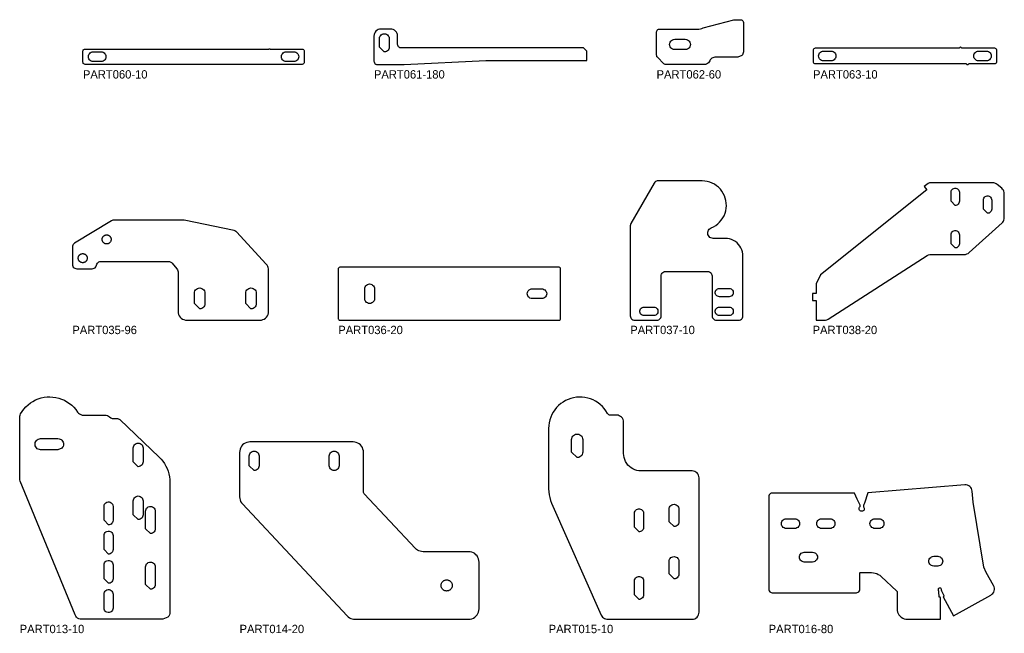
# Model space of a CAD drawing. Header units: millimetres. Extents: x 0 to 7985, y -20 to 1906.
# Tile 7 of 14: x 2003 to 3418, y 928 to 1809. Entities that reach past the tile are written whole.
import ezdxf

# ---------------------------------------------------------------- set-up
doc = ezdxf.new("R2010")
doc.units = ezdxf.units.MM
for name, color, linetype in [('LABEL', 7, 'Continuous'), ('PART013-10', 7, 'Continuous'), ('PART014-20', 7, 'Continuous'), ('PART015-10', 7, 'Continuous'), ('PART016-80', 7, 'Continuous'), ('PART035-96', 7, 'Continuous'), ('PART036-20', 7, 'Continuous'), ('PART037-10', 7, 'Continuous'), ('PART038-20', 7, 'Continuous'), ('PART060-10', 7, 'Continuous'), ('PART061-180', 7, 'Continuous'), ('PART062-60', 7, 'Continuous'), ('PART063-10', 7, 'Continuous')]:
    doc.layers.add(name, color=color, linetype=linetype)

msp = doc.modelspace()

# ---------------------------------------------------------------- linework, layer by layer
at = {"layer": 'PART013-10'}
for points in [[(2216.2348, 950.6936), (2209.1637, 947.7646), (2145.389, 947.7646), (2140.832, 947.7646), (2100.484, 947.7646), (2095.9269, 947.7646), (2092.1081, 947.7646), (2090.1517, 947.9579), (2088.2708, 948.5302), (2086.5383, 949.4594), (2085.0211, 950.7096), (2083.7777, 952.2325), (2082.8564, 953.9692), (2004.1018, 1145.9407), (2003.5424, 1147.8019), (2003.3535, 1149.7361), (2003.3535, 1237.64), (2003.4963, 1239.3236), (2003.9204, 1240.9591), (2004.6138, 1242.4998), (2006.8559, 1246.1386), (2009.4141, 1249.5625), (2012.2681, 1252.7441), (2015.3949, 1255.658), (2018.7695, 1258.2808), (2022.3651, 1260.5916), (2026.1527, 1262.5719), (2030.1021, 1264.2059), (2034.1817, 1265.4804), (2038.3589, 1266.3854), (2042.6002, 1266.9134), (2046.8717, 1267.0604), (2051.1393, 1266.8251), (2055.3688, 1266.2095), (2059.5264, 1265.2184), (2063.5788, 1263.8597), (2067.4935, 1262.1445), (2071.2394, 1260.0863), (2074.7864, 1257.7016), (2078.1061, 1255.0095), (2081.1719, 1252.0316), (2083.9595, 1248.7917), (2086.4464, 1245.3156), (2087.6884, 1243.7662), (2089.2121, 1242.4928), (2090.9574, 1241.5455), (2092.8554, 1240.9618), (2094.8314, 1240.7646), (2095.9269, 1240.7646), (2100.484, 1240.7646), (2125.8885, 1240.7646), (2127.625, 1240.6127), (2129.3087, 1240.1616), (2130.8885, 1239.4249), (2132.3164, 1238.4251), (2134.0929, 1236.9344), (2135.0628, 1236.2965), (2136.1538, 1235.8994), (2137.3068, 1235.7646), (2140.832, 1235.7646), (2143.9093, 1235.7646), (2144.6576, 1235.7083), (2145.389, 1235.5406), (2146.4438, 1235.0747), (2147.3637, 1234.3794), (2203.7081, 1180.5345), (2206.5133, 1177.6282), (2209.0747, 1174.5048), (2211.3756, 1171.1849), (2213.401, 1167.6902), (2215.1377, 1164.0433), (2216.5744, 1160.2681), (2217.7016, 1156.3893), (2218.5121, 1152.4322), (2219.0005, 1148.4225), (2219.1637, 1144.3865), (2219.1637, 957.7646), (2218.9715, 955.8137), (2218.4025, 953.9378), (2217.4784, 952.2089)], [(2064.0104, 1193.4154), (2058.3535, 1191.0722), (2033.3535, 1191.0722), (2031.6902, 1191.2471), (2030.0996, 1191.7639), (2028.6512, 1192.6001), (2027.4084, 1193.7192), (2026.4253, 1195.0722), (2025.7451, 1196.6001), (2025.3973, 1198.236), (2025.3973, 1199.9085), (2025.7451, 1201.5444), (2026.4253, 1203.0722), (2027.4084, 1204.4253), (2028.6512, 1205.5444), (2030.0996, 1206.3806), (2031.6902, 1206.8974), (2033.3535, 1207.0722), (2058.3535, 1207.0722), (2059.9142, 1206.9185), (2061.415, 1206.4633), (2062.7981, 1205.724), (2064.0104, 1204.7291), (2065.0053, 1203.5168), (2065.7446, 1202.1337), (2066.1998, 1200.633), (2066.3535, 1199.0722), (2066.1998, 1197.5115), (2065.7446, 1196.0108), (2065.0053, 1194.6277)], [(2173.565, 1166.7646), (2166.565, 1173.7646), (2166.565, 1193.7646), (2166.7405, 1195.3223), (2167.2582, 1196.8018), (2168.0921, 1198.1291), (2169.2005, 1199.2375), (2170.5278, 1200.0714), (2172.0073, 1200.5891), (2173.565, 1200.7646), (2175.1226, 1200.5891), (2176.6022, 1200.0714), (2177.9294, 1199.2375), (2179.0378, 1198.1291), (2179.8718, 1196.8018), (2180.3895, 1195.3223), (2180.565, 1193.7646), (2180.565, 1173.7646), (2180.3895, 1172.207), (2179.8718, 1170.7274), (2179.0378, 1169.4002), (2177.9294, 1168.2918), (2176.6022, 1167.4579), (2175.1226, 1166.9401)], [(2173.565, 1090.7646), (2166.565, 1097.7646), (2166.565, 1117.7646), (2166.7405, 1119.3223), (2167.2582, 1120.8018), (2168.0921, 1122.1291), (2169.2005, 1123.2375), (2170.5278, 1124.0714), (2172.0073, 1124.5891), (2173.565, 1124.7646), (2175.1226, 1124.5891), (2176.6022, 1124.0714), (2177.9294, 1123.2375), (2179.0378, 1122.1291), (2179.8718, 1120.8018), (2180.3895, 1119.3223), (2180.565, 1117.7646), (2180.565, 1097.7646), (2180.3895, 1096.207), (2179.8718, 1094.7274), (2179.0378, 1093.4002), (2177.9294, 1092.2918), (2176.6022, 1091.4579), (2175.1226, 1090.9401)], [(2130.9617, 1083.312), (2124.5091, 1089.7646), (2124.5091, 1109.7646), (2124.698, 1111.3202), (2125.2537, 1112.7853), (2126.1438, 1114.0749), (2127.3167, 1115.114), (2128.7042, 1115.8422), (2130.2256, 1116.2172), (2131.7926, 1116.2172), (2133.3141, 1115.8422), (2134.7015, 1115.114), (2135.8744, 1114.0749), (2136.7646, 1112.7853), (2137.3202, 1111.3202), (2137.5091, 1109.7646), (2137.5091, 1089.7646), (2137.3202, 1088.2091), (2136.7646, 1086.7439), (2135.8744, 1085.4543), (2134.7015, 1084.4152), (2133.3141, 1083.687), (2131.7926, 1083.312)], [(2191.1637, 1070.7646), (2184.1637, 1077.7646), (2184.1637, 1102.7646), (2184.3392, 1104.3223), (2184.8569, 1105.8018), (2185.6909, 1107.1291), (2186.7993, 1108.2375), (2188.1265, 1109.0714), (2189.606, 1109.5891), (2191.1637, 1109.7646), (2192.7213, 1109.5891), (2194.2009, 1109.0714), (2195.5281, 1108.2375), (2196.6365, 1107.1291), (2197.4705, 1105.8018), (2197.9882, 1104.3223), (2198.1637, 1102.7646), (2198.1637, 1077.7646), (2197.9882, 1076.207), (2197.4705, 1074.7274), (2196.6365, 1073.4002), (2195.5281, 1072.2918), (2194.2009, 1071.4579), (2192.7213, 1070.9401)], [(2130.9617, 1041.312), (2124.5091, 1047.7646), (2124.5091, 1067.7646), (2124.698, 1069.3202), (2125.2537, 1070.7853), (2126.1438, 1072.0749), (2127.3167, 1073.114), (2128.7042, 1073.8422), (2130.2256, 1074.2172), (2131.7926, 1074.2172), (2133.3141, 1073.8422), (2134.7015, 1073.114), (2135.8744, 1072.0749), (2136.7646, 1070.7853), (2137.3202, 1069.3202), (2137.5091, 1067.7646), (2137.5091, 1047.7646), (2137.3202, 1046.2091), (2136.7646, 1044.7439), (2135.8744, 1043.4543), (2134.7015, 1042.4152), (2133.3141, 1041.687), (2131.7926, 1041.312)], [(2130.9617, 999.312), (2124.5091, 1005.7646), (2124.5091, 1025.7646), (2124.698, 1027.3202), (2125.2537, 1028.7853), (2126.1438, 1030.0749), (2127.3167, 1031.114), (2128.7042, 1031.8422), (2130.2256, 1032.2172), (2131.7926, 1032.2172), (2133.3141, 1031.8422), (2134.7015, 1031.114), (2135.8744, 1030.0749), (2136.7646, 1028.7853), (2137.3202, 1027.3202), (2137.5091, 1025.7646), (2137.5091, 1005.7646), (2137.3202, 1004.2091), (2136.7646, 1002.7439), (2135.8744, 1001.4543), (2134.7015, 1000.4152), (2133.3141, 999.687), (2131.7926, 999.312)], [(2191.1637, 990.7646), (2184.1637, 997.7646), (2184.1637, 1022.7646), (2184.3392, 1024.3223), (2184.8569, 1025.8018), (2185.6909, 1027.1291), (2186.7993, 1028.2375), (2188.1265, 1029.0714), (2189.606, 1029.5891), (2191.1637, 1029.7646), (2192.7213, 1029.5891), (2194.2009, 1029.0714), (2195.5281, 1028.2375), (2196.6365, 1027.1291), (2197.4705, 1025.8018), (2197.9882, 1024.3223), (2198.1637, 1022.7646), (2198.1637, 997.7646), (2197.9882, 996.207), (2197.4705, 994.7274), (2196.6365, 993.4002), (2195.5281, 992.2918), (2194.2009, 991.4579), (2192.7213, 990.9401)], [(2137.5091, 963.7646), (2137.3202, 962.2091), (2136.7646, 960.7439), (2135.8744, 959.4543), (2134.7015, 958.4152), (2133.3141, 957.687), (2131.7926, 957.312), (2130.2256, 957.312), (2128.7042, 957.687), (2127.3167, 958.4152), (2126.1438, 959.4543), (2125.2537, 960.7439), (2124.698, 962.2091), (2124.5091, 963.7646), (2124.5091, 983.7646), (2124.698, 985.3202), (2125.2537, 986.7853), (2126.1438, 988.0749), (2127.3167, 989.114), (2128.7042, 989.8422), (2130.2256, 990.2172), (2131.7926, 990.2172), (2133.3141, 989.8422), (2134.7015, 989.114), (2135.8744, 988.0749), (2136.7646, 986.7853), (2137.3202, 985.3202), (2137.5091, 983.7646)]]:
    msp.add_lwpolyline(points, close=True, dxfattribs=at)
at = {"layer": 'PART014-20'}
for points in [[(2663.1649, 1029.7646), (2662.9803, 1032.1111), (2662.4308, 1034.3999), (2661.53, 1036.5745), (2660.3002, 1038.5814), (2658.7715, 1040.3712), (2656.9817, 1041.8999), (2654.9748, 1043.1297), (2652.8002, 1044.0305), (2650.5115, 1044.5799), (2648.1649, 1044.7646), (2582.7604, 1044.7646), (2580.7226, 1044.9037), (2578.7225, 1045.3183), (2576.7974, 1046.0008), (2574.9828, 1046.9385), (2573.3124, 1048.1141), (2571.8172, 1049.5057), (2498.2461, 1127.9837), (2497.658, 1128.7944), (2497.2897, 1129.7258), (2497.1643, 1130.7195), (2497.1643, 1131.6557), (2497.1643, 1139.4783), (2497.1643, 1187.3417), (2496.9796, 1189.6882), (2496.4302, 1191.9769), (2495.5294, 1194.1515), (2494.2996, 1196.1585), (2492.7709, 1197.9483), (2490.9811, 1199.4769), (2488.9742, 1200.7068), (2486.7996, 1201.6075), (2484.5108, 1202.157), (2482.1643, 1202.3416), (2334.1637, 1202.3417), (2331.8172, 1202.157), (2329.5285, 1201.6075), (2327.3539, 1200.7068), (2325.3469, 1199.4769), (2323.5571, 1197.9483), (2322.0285, 1196.1585), (2320.7986, 1194.1515), (2319.8979, 1191.9769), (2319.3484, 1189.6882), (2319.1637, 1187.3417), (2319.1637, 1139.4783), (2319.1637, 1131.6557), (2319.1637, 1123.5087), (2319.3336, 1121.2578), (2319.8392, 1119.0579), (2320.6693, 1116.9588), (2321.805, 1115.008), (2323.2205, 1113.2497), (2473.9137, 952.5056), (2475.4089, 951.1141), (2477.0793, 949.9385), (2478.8939, 949.0008), (2480.819, 948.3183), (2482.8191, 947.9037), (2484.8569, 947.7646), (2648.1649, 947.7646), (2650.5115, 947.9493), (2652.8002, 948.4988), (2654.9748, 949.3995), (2656.9817, 950.6293), (2658.7715, 952.158), (2660.3002, 953.9478), (2661.53, 955.9547), (2662.4308, 958.1293), (2662.9803, 960.4181), (2663.1649, 962.7646)], [(2340.1992, 1161.1662), (2333.1992, 1168.1662), (2333.1992, 1182.1662), (2333.3747, 1183.7238), (2333.8924, 1185.2034), (2334.7264, 1186.5306), (2335.8348, 1187.639), (2337.162, 1188.473), (2338.6415, 1188.9907), (2340.1992, 1189.1662), (2341.7568, 1188.9907), (2343.2364, 1188.473), (2344.5636, 1187.639), (2345.672, 1186.5306), (2346.506, 1185.2034), (2347.0237, 1183.7238), (2347.1992, 1182.1662), (2347.1992, 1168.1662), (2347.0237, 1166.6086), (2346.506, 1165.129), (2345.672, 1163.8018), (2344.5636, 1162.6934), (2343.2364, 1161.8594), (2341.7568, 1161.3417)], [(2448.0664, 1182.1662), (2448.2419, 1183.7238), (2448.7596, 1185.2034), (2449.5935, 1186.5306), (2450.7019, 1187.639), (2452.0292, 1188.473), (2453.5087, 1188.9907), (2455.0664, 1189.1662), (2456.624, 1188.9907), (2458.1036, 1188.473), (2459.4308, 1187.639), (2460.5392, 1186.5306), (2461.3731, 1185.2034), (2461.8909, 1183.7238), (2462.0664, 1182.1662), (2462.0664, 1168.1662), (2461.8909, 1166.6086), (2461.3731, 1165.129), (2460.5392, 1163.8018), (2459.4308, 1162.6934), (2458.1035, 1161.8594), (2456.624, 1161.3417), (2455.0664, 1161.1662), (2453.5087, 1161.3417), (2452.0292, 1161.8594), (2450.7019, 1162.6934), (2449.5935, 1163.8018), (2448.7596, 1165.129), (2448.2419, 1166.6086), (2448.0664, 1168.1662)], [(2624.5816, 995.5674), (2624.4905, 994.8755), (2624.3395, 994.1941), (2624.1296, 993.5285), (2623.8625, 992.8837), (2623.5403, 992.2646), (2623.1653, 991.676), (2622.7404, 991.1223), (2622.2689, 990.6078), (2621.7544, 990.1363), (2621.2007, 989.7114), (2620.6121, 989.3364), (2619.993, 989.0142), (2619.3482, 988.7471), (2618.6826, 988.5372), (2618.0013, 988.3862), (2617.3093, 988.2951), (2616.6121, 988.2646), (2615.9148, 988.2951), (2615.2229, 988.3862), (2614.5415, 988.5372), (2613.8759, 988.7471), (2613.2311, 989.0142), (2612.6121, 989.3364), (2612.0235, 989.7114), (2611.4698, 990.1363), (2610.9552, 990.6078), (2610.4837, 991.1223), (2610.0589, 991.676), (2609.6839, 992.2646), (2609.3616, 992.8837), (2609.0945, 993.5285), (2608.8847, 994.1941), (2608.7336, 994.8755), (2608.6425, 995.5674), (2608.6121, 996.2646), (2608.6425, 996.9619), (2608.7336, 997.6538), (2608.8847, 998.3352), (2609.0945, 999.0008), (2609.3616, 999.6456), (2609.6839, 1000.2646), (2610.0589, 1000.8532), (2610.4837, 1001.4069), (2610.9552, 1001.9215), (2611.4698, 1002.393), (2612.0235, 1002.8179), (2612.6121, 1003.1928), (2613.2311, 1003.5151), (2613.8759, 1003.7822), (2614.5415, 1003.992), (2615.2229, 1004.1431), (2615.9148, 1004.2342), (2616.6121, 1004.2646), (2617.3093, 1004.2342), (2618.0013, 1004.1431), (2618.6826, 1003.992), (2619.3482, 1003.7822), (2619.993, 1003.5151), (2620.6121, 1003.1928), (2621.2007, 1002.8179), (2621.7544, 1002.393), (2622.2689, 1001.9215), (2622.7404, 1001.4069), (2623.1653, 1000.8532), (2623.5403, 1000.2646), (2623.8625, 999.6456), (2624.1296, 999.0008), (2624.3395, 998.3352), (2624.4905, 997.6538), (2624.5816, 996.9619), (2624.6121, 996.2646)]]:
    msp.add_lwpolyline(points, close=True, dxfattribs=at)
at = {"layer": 'PART015-10'}
for points in [[(2979.2111, 1150.7646), (2979.0189, 1152.7155), (2978.4499, 1154.5914), (2977.5258, 1156.3203), (2976.2822, 1157.8357), (2974.7668, 1159.0793), (2973.0379, 1160.0034), (2971.162, 1160.5724), (2969.2111, 1160.7646), (2905.8718, 1160.7646), (2900.208, 1160.7646), (2895.8205, 1160.7646), (2892.807, 1160.9469), (2889.8376, 1161.491), (2886.9553, 1162.3892), (2884.2024, 1163.6282), (2881.6188, 1165.19), (2879.2424, 1167.0518), (2877.1077, 1169.1865), (2875.2459, 1171.563), (2873.6841, 1174.1465), (2872.445, 1176.8995), (2871.5469, 1179.7817), (2871.0027, 1182.7512), (2870.8205, 1185.7646), (2870.8205, 1230.7646), (2870.6283, 1232.7155), (2870.0593, 1234.5914), (2869.1352, 1236.3203), (2867.8915, 1237.8357), (2866.3762, 1239.0793), (2864.6473, 1240.0034), (2862.7714, 1240.5724), (2860.8205, 1240.7646), (2860.2953, 1240.7646), (2855.7382, 1240.7646), (2852.0283, 1240.7646), (2850.7065, 1240.9425), (2849.4788, 1241.4634), (2848.4324, 1242.2904), (2847.6419, 1243.3646), (2845.514, 1246.8652), (2843.0766, 1250.1577), (2840.3498, 1253.215), (2837.3563, 1256.0116), (2834.1209, 1258.5244), (2830.6704, 1260.7325), (2827.0333, 1262.6177), (2823.2399, 1264.1644), (2819.3216, 1265.3596), (2815.3108, 1266.1936), (2811.2407, 1266.6593), (2807.1452, 1266.753), (2803.0582, 1266.4739), (2799.0134, 1265.8242), (2795.0445, 1264.8094), (2791.1843, 1263.4379), (2787.4649, 1261.721), (2783.917, 1259.6729), (2780.57, 1257.3107), (2777.4518, 1254.6539), (2774.5881, 1251.7246), (2772.0026, 1248.5469), (2769.7168, 1245.1473), (2767.7497, 1241.5539), (2766.1175, 1237.7965), (2764.8338, 1233.9062), (2763.9092, 1229.9154), (2763.3513, 1225.8569), (2763.1649, 1221.7646), (2763.1649, 1134.784), (2763.338, 1130.6262), (2763.8563, 1126.4973), (2764.7162, 1122.4258), (2765.9116, 1118.4398), (2767.4344, 1114.5671), (2838.567, 953.6653), (2839.4095, 952.1364), (2840.505, 950.7773), (2841.8202, 949.6294), (2843.315, 948.7278), (2844.9438, 948.0998), (2846.6569, 947.7646), (2855.7382, 947.7646), (2860.2953, 947.7646), (2900.208, 947.7646), (2905.8718, 947.7646), (2969.2111, 947.7646), (2971.162, 947.9567), (2973.0379, 948.5258), (2974.7668, 949.4499), (2976.2822, 950.6935), (2977.5258, 952.2089), (2978.4499, 953.9378), (2979.0189, 955.8137), (2979.2111, 957.7646)], [(2804.1211, 1179.8084), (2796.1649, 1187.7646), (2796.1649, 1205.7646), (2796.3397, 1207.4279), (2796.8565, 1209.0185), (2797.6927, 1210.4669), (2798.8118, 1211.7097), (2800.1649, 1212.6928), (2801.6927, 1213.373), (2803.3286, 1213.7208), (2805.0011, 1213.7208), (2806.637, 1213.373), (2808.1649, 1212.6928), (2809.5179, 1211.7097), (2810.637, 1210.4669), (2811.4732, 1209.0185), (2811.99, 1207.4279), (2812.1649, 1205.7646), (2812.1649, 1187.7646), (2811.99, 1186.1013), (2811.4732, 1184.5107), (2810.637, 1183.0623), (2809.5179, 1181.8194), (2808.1649, 1180.8364), (2806.637, 1180.1561), (2805.0011, 1179.8084)], [(2892.9234, 1073.312), (2886.4708, 1079.7646), (2886.4708, 1099.7646), (2886.6596, 1101.3201), (2887.2153, 1102.7853), (2888.1054, 1104.0749), (2889.2783, 1105.114), (2890.6658, 1105.8422), (2892.1873, 1106.2172), (2893.7543, 1106.2172), (2895.2757, 1105.8422), (2896.6632, 1105.114), (2897.8361, 1104.0749), (2898.7262, 1102.7853), (2899.2819, 1101.3201), (2899.4708, 1099.7646), (2899.4708, 1079.7646), (2899.2819, 1078.209), (2898.7262, 1076.7439), (2897.8361, 1075.4543), (2896.6632, 1074.4152), (2895.2757, 1073.687), (2893.7543, 1073.312)], [(2943.2111, 1080.7646), (2936.2111, 1087.7646), (2936.2111, 1105.7646), (2936.3866, 1107.3222), (2936.9043, 1108.8018), (2937.7383, 1110.129), (2938.8467, 1111.2374), (2940.1739, 1112.0714), (2941.6534, 1112.5891), (2943.2111, 1112.7646), (2944.7687, 1112.5891), (2946.2483, 1112.0714), (2947.5755, 1111.2374), (2948.6839, 1110.129), (2949.5179, 1108.8018), (2950.0356, 1107.3222), (2950.2111, 1105.7646), (2950.2111, 1087.7646), (2950.0356, 1086.2069), (2949.5179, 1084.7274), (2948.6839, 1083.4002), (2947.5755, 1082.2918), (2946.2483, 1081.4578), (2944.7687, 1080.9401)], [(2943.2111, 1005.7646), (2936.2111, 1012.7646), (2936.2111, 1030.7646), (2936.3866, 1032.3222), (2936.9043, 1033.8018), (2937.7383, 1035.129), (2938.8467, 1036.2374), (2940.1739, 1037.0714), (2941.6534, 1037.5891), (2943.2111, 1037.7646), (2944.7687, 1037.5891), (2946.2483, 1037.0714), (2947.5755, 1036.2374), (2948.6839, 1035.129), (2949.5179, 1033.8018), (2950.0356, 1032.3222), (2950.2111, 1030.7646), (2950.2111, 1012.7646), (2950.0356, 1011.2069), (2949.5179, 1009.7274), (2948.6839, 1008.4002), (2947.5755, 1007.2918), (2946.2483, 1006.4578), (2944.7687, 1005.9401)], [(2892.9234, 976.312), (2886.4708, 982.7646), (2886.4708, 1002.7646), (2886.6596, 1004.3201), (2887.2153, 1005.7853), (2888.1054, 1007.0749), (2889.2783, 1008.114), (2890.6658, 1008.8422), (2892.1873, 1009.2172), (2893.7543, 1009.2172), (2895.2757, 1008.8422), (2896.6632, 1008.114), (2897.8361, 1007.0749), (2898.7262, 1005.7853), (2899.2819, 1004.3201), (2899.4708, 1002.7646), (2899.4708, 982.7646), (2899.2819, 981.209), (2898.7262, 979.7439), (2897.8361, 978.4543), (2896.6632, 977.4152), (2895.2757, 976.687), (2893.7543, 976.312)]]:
    msp.add_lwpolyline(points, close=True, dxfattribs=at)
at = {"layer": 'PART016-80'}
for points in [[(3330.9944, 980.8961), (3330.0928, 980.3955), (3329.8548, 980.0958), (3329.8984, 979.7156), (3344.8836, 952.7262), (3398.3441, 982.4089), (3399.9564, 983.5239), (3401.3203, 984.932), (3402.3832, 986.5791), (3403.1044, 988.402), (3403.4561, 990.3305), (3403.4248, 992.2906), (3403.0117, 994.2069), (3402.2326, 996.0058), (3391.6747, 1015.0215), (3388.3839, 1022.5421), (3372.8496, 1115.7498), (3371.5741, 1131.5209), (3371.2253, 1133.4499), (3370.5069, 1135.2739), (3369.4464, 1136.9226), (3368.0847, 1138.3328), (3366.474, 1139.4502), (3364.6763, 1140.232), (3362.7606, 1140.6479), (3360.8005, 1140.6822), (3221.5291, 1129.4182), (3216.5876, 1114.3267), (3215.9888, 1112.6778), (3215.5807, 1110.9717), (3215.3684, 1109.2304), (3216.0881, 1108.3377), (3216.5049, 1107.2695), (3216.58, 1106.1252), (3216.3062, 1105.0117), (3215.7092, 1104.0327), (3214.8446, 1103.2795), (3213.793, 1102.8223), (3212.6525, 1102.7037), (3211.5293, 1102.9348), (3210.5283, 1103.4941), (3209.7427, 1104.3294), (3209.2457, 1105.3628), (3209.0838, 1106.498), (3209.272, 1107.6291), (3209.7927, 1108.6508), (3210.5975, 1109.4676), (3210.5975, 1111.4802), (3206.4645, 1120.1367), (3202.3632, 1128.8083), (3084.2111, 1128.8083), (3082.917, 1128.6379), (3081.7111, 1128.1384), (3080.6756, 1127.3438), (3079.881, 1126.3083), (3079.3815, 1125.1024), (3079.2111, 1123.8083), (3079.2111, 990.8213), (3079.3815, 989.5272), (3079.881, 988.3213), (3080.6756, 987.2857), (3081.7111, 986.4911), (3082.917, 985.9916), (3084.2111, 985.8212), (3205.0975, 985.8212), (3206.3916, 985.9916), (3207.5975, 986.4911), (3208.633, 987.2857), (3209.4276, 988.3213), (3209.9271, 989.5272), (3210.0975, 990.8213), (3210.0975, 1014.1438), (3210.2439, 1014.4974), (3210.5975, 1014.6438), (3227.0483, 1014.6438), (3229.5431, 1014.4876), (3231.9989, 1014.0214), (3234.3774, 1013.2525), (3236.6414, 1012.1929), (3238.7556, 1010.8592), (3240.6868, 1009.2722), (3263.1937, 988.2883), (3263.4288, 987.9557), (3263.5117, 987.5569), (3263.5117, 962.7646), (3263.6964, 960.4181), (3264.2459, 958.1294), (3265.1467, 955.9548), (3266.3765, 953.9479), (3267.9051, 952.158), (3269.695, 950.6294), (3271.7019, 949.3995), (3273.8765, 948.4988), (3276.1652, 947.9493), (3278.5118, 947.7646), (3325.8145, 947.7646), (3325.8145, 978.7692), (3325.668, 979.1228), (3325.3145, 979.2692), (3324.2145, 979.2692), (3324.1438, 979.2985), (3324.1144, 979.3692), (3324.1144, 979.5146), (3323.5997, 987.5122), (3323.2774, 989.006), (3322.9213, 990.4921), (3322.8911, 991.2719), (3323.1615, 992.0039), (3323.6915, 992.5767), (3324.4003, 992.9031), (3325.1801, 992.9334), (3325.9121, 992.6629), (3326.4849, 992.1329), (3326.8113, 991.4241), (3327.1556, 989.9867), (3327.5387, 988.5591), (3329.2799, 984.7928), (3331.0333, 981.0321), (3331.042, 980.956)], [(3104.5043, 1078.0672), (3102.9467, 1078.2427), (3101.4671, 1078.7604), (3100.1399, 1079.5944), (3099.0315, 1080.7028), (3098.1976, 1082.03), (3097.6799, 1083.5095), (3097.5043, 1085.0672), (3097.6799, 1086.6248), (3098.1976, 1088.1043), (3099.0315, 1089.4316), (3100.1399, 1090.54), (3101.4671, 1091.3739), (3102.9467, 1091.8916), (3104.5043, 1092.0671), (3116.5043, 1092.0672), (3118.0619, 1091.8917), (3119.5415, 1091.374), (3120.8687, 1090.54), (3121.9771, 1089.4316), (3122.8111, 1088.1044), (3123.3288, 1086.6248), (3123.5043, 1085.0672), (3123.3288, 1083.5095), (3122.8111, 1082.03), (3121.9771, 1080.7027), (3120.8687, 1079.5943), (3119.5415, 1078.7604), (3118.0619, 1078.2427), (3116.5043, 1078.0672)], [(3155.3043, 1078.0672), (3153.7467, 1078.2427), (3152.2671, 1078.7604), (3150.9399, 1079.5944), (3149.8315, 1080.7028), (3148.9976, 1082.03), (3148.4798, 1083.5095), (3148.3043, 1085.0672), (3148.4798, 1086.6248), (3148.9976, 1088.1043), (3149.8315, 1089.4316), (3150.9399, 1090.54), (3152.2671, 1091.3739), (3153.7467, 1091.8916), (3155.3043, 1092.0671), (3167.3043, 1092.0672), (3168.8619, 1091.8917), (3170.3415, 1091.374), (3171.6687, 1090.54), (3172.7771, 1089.4316), (3173.6111, 1088.1044), (3174.1288, 1086.6248), (3174.3043, 1085.0672), (3174.1288, 1083.5095), (3173.6111, 1082.03), (3172.7771, 1080.7027), (3171.6687, 1079.5943), (3170.3415, 1078.7604), (3168.8619, 1078.2427), (3167.3043, 1078.0672)], [(3231.6833, 1078.0759), (3230.1257, 1078.2514), (3228.6461, 1078.7692), (3227.3189, 1079.6031), (3226.2105, 1080.7115), (3225.3765, 1082.0388), (3224.8588, 1083.5183), (3224.6833, 1085.0759), (3224.8588, 1086.6336), (3225.3765, 1088.1131), (3226.2105, 1089.4404), (3227.3189, 1090.5488), (3228.6461, 1091.3827), (3230.1257, 1091.9004), (3231.6833, 1092.076), (3237.6833, 1092.076), (3239.241, 1091.9004), (3240.7205, 1091.3827), (3242.0478, 1090.5488), (3243.1562, 1089.4404), (3243.9901, 1088.1131), (3244.5078, 1086.6336), (3244.6833, 1085.0759), (3244.5078, 1083.5183), (3243.9901, 1082.0388), (3243.1562, 1080.7115), (3242.0478, 1079.6031), (3240.7205, 1078.7692), (3239.241, 1078.2514), (3237.6833, 1078.0759)], [(3130.275, 1029.9163), (3128.7174, 1030.0918), (3127.2378, 1030.6095), (3125.9106, 1031.4435), (3124.8022, 1032.5519), (3123.9682, 1033.8791), (3123.4505, 1035.3587), (3123.275, 1036.9163), (3123.4505, 1038.474), (3123.9682, 1039.9535), (3124.8022, 1041.2808), (3125.9106, 1042.3892), (3127.2378, 1043.2231), (3128.7174, 1043.7408), (3130.275, 1043.9163), (3142.275, 1043.9163), (3143.8327, 1043.7408), (3145.3122, 1043.2231), (3146.6394, 1042.3892), (3147.7478, 1041.2808), (3148.5818, 1039.9535), (3149.0995, 1038.474), (3149.275, 1036.9163), (3149.0995, 1035.3587), (3148.5818, 1033.8791), (3147.7478, 1032.5519), (3146.6394, 1031.4435), (3145.3122, 1030.6095), (3143.8327, 1030.0918), (3142.275, 1029.9163)], [(3316.2425, 1024.0759), (3314.6849, 1024.2514), (3313.2054, 1024.7692), (3311.8781, 1025.6031), (3310.7697, 1026.7115), (3309.9358, 1028.0388), (3309.418, 1029.5183), (3309.2425, 1031.0759), (3309.418, 1032.6336), (3309.9358, 1034.1131), (3310.7697, 1035.4404), (3311.8781, 1036.5488), (3313.2054, 1037.3827), (3314.6849, 1037.9004), (3316.2425, 1038.076), (3322.2426, 1038.076), (3323.8002, 1037.9004), (3325.2798, 1037.3827), (3326.607, 1036.5488), (3327.7154, 1035.4404), (3328.5494, 1034.1131), (3329.0671, 1032.6336), (3329.2426, 1031.0759), (3329.0671, 1029.5183), (3328.5494, 1028.0388), (3327.7154, 1026.7115), (3326.607, 1025.6031), (3325.2798, 1024.7692), (3323.8002, 1024.2514), (3322.2426, 1024.0759)]]:
    msp.add_lwpolyline(points, close=True, dxfattribs=at)
at = {"layer": 'PART035-96'}
for points in [[(2079.0079, 1457.3958), (2079.1671, 1455.9828), (2079.6368, 1454.6407), (2080.3933, 1453.4367), (2081.3988, 1452.4312), (2082.6028, 1451.6747), (2083.9449, 1451.205), (2085.3579, 1451.0458), (2107.5343, 1451.0458), (2108.9867, 1451.2142), (2110.3622, 1451.7103), (2111.5877, 1452.5079), (2112.5983, 1453.5647), (2113.3404, 1454.8246), (2113.7746, 1456.2208), (2114.2088, 1457.6171), (2114.9509, 1458.877), (2115.9615, 1459.9337), (2117.187, 1460.7313), (2118.5625, 1461.2275), (2120.015, 1461.3958), (2218.3201, 1461.3597), (2219.4976, 1461.0641), (2220.5869, 1460.5279), (2221.5395, 1459.7751), (2222.3128, 1458.8392), (2229.28, 1450.6796), (2230.1091, 1449.4386), (2230.6256, 1448.0384), (2230.801, 1446.5562), (2230.801, 1389.843), (2230.9939, 1387.6376), (2231.5669, 1385.4993), (2232.5024, 1383.493), (2233.7722, 1381.6796), (2235.3376, 1380.1142), (2237.151, 1378.8444), (2239.1573, 1377.9089), (2241.2956, 1377.3359), (2243.501, 1377.143), (2348.276, 1377.143), (2350.4813, 1377.3359), (2352.6196, 1377.9089), (2354.626, 1378.8444), (2356.4394, 1380.1142), (2358.0047, 1381.6796), (2359.2745, 1383.493), (2360.2101, 1385.4993), (2360.783, 1387.6376), (2360.976, 1389.843), (2360.976, 1448.8618), (2360.834, 1450.7552), (2360.4114, 1452.6062), (2359.7176, 1454.3736), (2358.768, 1456.0177), (2357.5839, 1457.5019), (2314.5774, 1503.833), (2313.5947, 1504.6941), (2312.4565, 1505.3358), (2311.2112, 1505.731), (2239.6476, 1520.5526), (2239.0071, 1520.6514), (2238.3598, 1520.6845), (2138.2772, 1520.6845), (2137.131, 1520.5802), (2136.0224, 1520.2707), (2134.9879, 1519.7662), (2082.0686, 1487.7187), (2081.0306, 1486.9342), (2080.1742, 1485.9547), (2079.5355, 1484.8212), (2079.1412, 1483.5813), (2079.0079, 1482.287)], [(2134.6896, 1492.5656), (2134.6156, 1492.0034), (2134.4928, 1491.4498), (2134.3223, 1490.909), (2134.1053, 1490.3851), (2133.8435, 1489.8821), (2133.5388, 1489.4039), (2133.1936, 1488.954), (2132.8105, 1488.5359), (2132.3924, 1488.1528), (2131.9426, 1487.8076), (2131.4643, 1487.5029), (2130.9613, 1487.2411), (2130.4375, 1487.0241), (2129.8966, 1486.8536), (2129.343, 1486.7309), (2128.7808, 1486.6568), (2128.2143, 1486.6321), (2127.6478, 1486.6568), (2127.0856, 1486.7309), (2126.532, 1486.8536), (2125.9912, 1487.0241), (2125.4673, 1487.2411), (2124.9643, 1487.5029), (2124.4861, 1487.8076), (2124.0362, 1488.1528), (2123.6181, 1488.5359), (2123.235, 1488.954), (2122.8898, 1489.4039), (2122.5852, 1489.8821), (2122.3233, 1490.3851), (2122.1063, 1490.909), (2121.9358, 1491.4498), (2121.8131, 1492.0034), (2121.7391, 1492.5656), (2121.7143, 1493.1321), (2121.7391, 1493.6986), (2121.8131, 1494.2608), (2121.9358, 1494.8144), (2122.1063, 1495.3552), (2122.3233, 1495.8791), (2122.5852, 1496.3821), (2122.8898, 1496.8603), (2123.235, 1497.3102), (2123.6181, 1497.7283), (2124.0362, 1498.1114), (2124.4861, 1498.4566), (2124.9643, 1498.7613), (2125.4673, 1499.0231), (2125.9912, 1499.2401), (2126.532, 1499.4106), (2127.0856, 1499.5334), (2127.6478, 1499.6074), (2128.2143, 1499.6321), (2128.7808, 1499.6074), (2129.343, 1499.5334), (2129.8966, 1499.4106), (2130.4375, 1499.2401), (2130.9613, 1499.0231), (2131.4643, 1498.7613), (2131.9426, 1498.4566), (2132.3924, 1498.1114), (2132.8105, 1497.7283), (2133.1936, 1497.3102), (2133.5388, 1496.8603), (2133.8435, 1496.3821), (2134.1053, 1495.8791), (2134.3223, 1495.3552), (2134.4928, 1494.8144), (2134.6156, 1494.2608), (2134.6896, 1493.6986), (2134.7143, 1493.1321)], [(2100.3895, 1465.6472), (2100.3155, 1465.085), (2100.1928, 1464.5314), (2100.0223, 1463.9906), (2099.8053, 1463.4667), (2099.5434, 1462.9637), (2099.2388, 1462.4854), (2098.8936, 1462.0356), (2098.5105, 1461.6175), (2098.0924, 1461.2344), (2097.6425, 1460.8892), (2097.1643, 1460.5845), (2096.6613, 1460.3227), (2096.1374, 1460.1057), (2095.5966, 1459.9352), (2095.043, 1459.8124), (2094.4808, 1459.7384), (2093.9143, 1459.7137), (2093.3478, 1459.7384), (2092.7856, 1459.8124), (2092.2319, 1459.9352), (2091.6911, 1460.1057), (2091.1673, 1460.3227), (2090.6643, 1460.5845), (2090.186, 1460.8892), (2089.7362, 1461.2344), (2089.3181, 1461.6175), (2088.935, 1462.0356), (2088.5898, 1462.4854), (2088.2851, 1462.9637), (2088.0233, 1463.4667), (2087.8063, 1463.9906), (2087.6358, 1464.5314), (2087.513, 1465.085), (2087.439, 1465.6472), (2087.4143, 1466.2137), (2087.439, 1466.7802), (2087.513, 1467.3424), (2087.6358, 1467.896), (2087.8063, 1468.4368), (2088.0233, 1468.9607), (2088.2851, 1469.4637), (2088.5898, 1469.9419), (2088.935, 1470.3918), (2089.3181, 1470.8099), (2089.7362, 1471.193), (2090.186, 1471.5382), (2090.6643, 1471.8429), (2091.1673, 1472.1047), (2091.6911, 1472.3217), (2092.2319, 1472.4922), (2092.7856, 1472.6149), (2093.3478, 1472.689), (2093.9143, 1472.7137), (2094.4808, 1472.689), (2095.043, 1472.6149), (2095.5966, 1472.4922), (2096.1374, 1472.3217), (2096.6613, 1472.1047), (2097.1643, 1471.8429), (2097.6425, 1471.5382), (2098.0924, 1471.193), (2098.5105, 1470.8099), (2098.8936, 1470.3918), (2099.2388, 1469.9419), (2099.5434, 1469.4637), (2099.8053, 1468.9607), (2100.0223, 1468.4368), (2100.1928, 1467.896), (2100.3155, 1467.3424), (2100.3895, 1466.7802), (2100.4143, 1466.2137)], [(2261.9159, 1393.3849), (2254.4159, 1400.8849), (2254.4159, 1415.885), (2254.604, 1417.5539), (2255.1587, 1419.1391), (2256.0522, 1420.5611), (2257.2398, 1421.7487), (2258.6618, 1422.6422), (2260.247, 1423.1969), (2261.9159, 1423.385), (2263.5849, 1423.1969), (2265.1701, 1422.6422), (2266.5921, 1421.7487), (2267.7797, 1420.5611), (2268.6732, 1419.1391), (2269.2279, 1417.5539), (2269.4159, 1415.885), (2269.4159, 1400.8849), (2269.2279, 1399.216), (2268.6732, 1397.6308), (2267.7797, 1396.2088), (2266.5921, 1395.0212), (2265.1701, 1394.1277), (2263.5849, 1393.573)], [(2335.576, 1393.3849), (2328.076, 1400.8849), (2328.076, 1415.885), (2328.264, 1417.5539), (2328.8187, 1419.1391), (2329.7122, 1420.5611), (2330.8998, 1421.7487), (2332.3218, 1422.6422), (2333.9071, 1423.1969), (2335.576, 1423.385), (2337.2449, 1423.1969), (2338.8301, 1422.6422), (2340.2521, 1421.7487), (2341.4397, 1420.5611), (2342.3332, 1419.1391), (2342.8879, 1417.5539), (2343.076, 1415.885), (2343.0759, 1400.8849), (2342.8879, 1399.216), (2342.3332, 1397.6308), (2341.4397, 1396.2088), (2340.2521, 1395.0212), (2338.8301, 1394.1277), (2337.2449, 1393.573)]]:
    msp.add_lwpolyline(points, close=True, dxfattribs=at)
at = {"layer": 'PART036-20'}
for points in [[(2460.976, 1379.143), (2461.1283, 1378.3776), (2461.5618, 1377.7288), (2462.2107, 1377.2952), (2462.976, 1377.143), (2778.3761, 1377.143), (2779.1414, 1377.2952), (2779.7903, 1377.7288), (2780.2238, 1378.3776), (2780.376, 1379.143), (2780.3761, 1451.143), (2780.2238, 1451.9084), (2779.7903, 1452.5572), (2779.1414, 1452.9908), (2778.3761, 1453.143), (2462.976, 1453.143), (2462.2107, 1452.9908), (2461.5618, 1452.5572), (2461.1283, 1451.9084), (2460.9761, 1451.143)], [(2512.976, 1408.143), (2512.8005, 1406.5854), (2512.2828, 1405.1058), (2511.4489, 1403.7786), (2510.3405, 1402.6702), (2509.0132, 1401.8362), (2507.5337, 1401.3185), (2505.976, 1401.143), (2504.4184, 1401.3185), (2502.9389, 1401.8362), (2501.6116, 1402.6702), (2500.5032, 1403.7786), (2499.6693, 1405.1058), (2499.1515, 1406.5854), (2498.976, 1408.143), (2498.9761, 1422.143), (2499.1516, 1423.7007), (2499.6693, 1425.1802), (2500.5032, 1426.5074), (2501.6116, 1427.6158), (2502.9389, 1428.4498), (2504.4184, 1428.9675), (2505.9761, 1429.143), (2507.5337, 1428.9675), (2509.0132, 1428.4498), (2510.3405, 1427.6158), (2511.4489, 1426.5074), (2512.2828, 1425.1802), (2512.8005, 1423.7007), (2512.976, 1422.143)], [(2739.376, 1408.143), (2737.8184, 1408.3185), (2736.3388, 1408.8362), (2735.0116, 1409.6702), (2733.9032, 1410.7786), (2733.0693, 1412.1058), (2732.5515, 1413.5854), (2732.376, 1415.143), (2732.5515, 1416.7007), (2733.0693, 1418.1802), (2733.9032, 1419.5074), (2735.0116, 1420.6158), (2736.3388, 1421.4498), (2737.8184, 1421.9675), (2739.376, 1422.143), (2753.376, 1422.143), (2754.9337, 1421.9675), (2756.4132, 1421.4498), (2757.7405, 1420.6158), (2758.8489, 1419.5074), (2759.6828, 1418.1802), (2760.2005, 1416.7007), (2760.376, 1415.143), (2760.2005, 1413.5854), (2759.6828, 1412.1058), (2758.8489, 1410.7786), (2757.7405, 1409.6702), (2756.4132, 1408.8362), (2754.9337, 1408.3185), (2753.376, 1408.143)]]:
    msp.add_lwpolyline(points, close=True, dxfattribs=at)
at = {"layer": 'PART037-10'}
for points in [[(3042.3012, 1469.124), (3042.116, 1472.1856), (3041.5631, 1475.2026), (3040.6506, 1478.131), (3039.3917, 1480.928), (3037.8049, 1483.5529), (3035.9133, 1485.9673), (3033.7445, 1488.1362), (3031.33, 1490.0278), (3028.7051, 1491.6146), (3025.9081, 1492.8734), (3022.9798, 1493.7859), (3019.9628, 1494.3388), (3016.9012, 1494.524), (2999.5207, 1494.524), (2997.8481, 1494.7022), (2996.2505, 1495.2289), (2994.7999, 1496.0805), (2993.5612, 1497.2185), (2992.5902, 1498.5921), (2991.9305, 1500.1394), (2991.6116, 1501.791), (2991.6479, 1503.4727), (2992.0377, 1505.109), (2992.7637, 1506.6264), (2993.793, 1507.9568), (2995.0796, 1509.0403), (2996.5657, 1509.8284), (2999.9223, 1511.3922), (3003.0945, 1513.3024), (3006.0467, 1515.5376), (3008.7457, 1518.0728), (3011.1612, 1520.8794), (3013.2661, 1523.9259), (3015.0367, 1527.1781), (3016.4531, 1530.5995), (3017.4994, 1534.1515), (3018.1639, 1537.7943), (3018.439, 1541.487), (3018.3218, 1545.1881), (3017.8135, 1548.856), (3016.9198, 1552.4495), (3015.6507, 1555.9282), (3014.0206, 1559.253), (3012.0477, 1562.3866), (3009.7542, 1565.2938), (3007.1659, 1567.9419), (3004.3119, 1570.3012), (3001.2241, 1572.3451), (2997.9374, 1574.0507), (2994.4886, 1575.3988), (2990.9164, 1576.3743), (2987.2611, 1576.9663), (2983.5637, 1577.168), (2949.978, 1577.168), (2943.2126, 1577.168), (2919.1424, 1577.168), (2917.8317, 1576.7674), (2916.6344, 1576.1004), (2915.6039, 1575.1967), (2914.7863, 1574.0967), (2881.2269, 1515.9701), (2880.7591, 1514.9669), (2880.4726, 1513.8977), (2880.3761, 1512.7951), (2880.3761, 1383.493), (2880.5353, 1382.08), (2881.005, 1380.7378), (2881.7615, 1379.5338), (2882.767, 1378.5284), (2883.971, 1377.7718), (2885.3131, 1377.3022), (2886.7261, 1377.143), (2918.4761, 1377.143), (2919.8891, 1377.3022), (2921.2313, 1377.7718), (2922.4353, 1378.5284), (2923.4408, 1379.5338), (2924.1973, 1380.7378), (2924.6669, 1382.08), (2924.8261, 1383.493), (2924.8261, 1440.643), (2924.9853, 1442.056), (2925.455, 1443.3982), (2926.2115, 1444.6022), (2927.217, 1445.6076), (2928.421, 1446.3641), (2929.7631, 1446.8338), (2931.1761, 1446.993), (2991.5012, 1446.993), (2992.9142, 1446.8338), (2994.2563, 1446.3641), (2995.4603, 1445.6076), (2996.4658, 1444.6021), (2997.2223, 1443.3981), (2997.6919, 1442.056), (2997.8512, 1440.643), (2997.8512, 1383.493), (2998.0104, 1382.08), (2998.48, 1380.7378), (2999.2365, 1379.5338), (3000.242, 1378.5284), (3001.446, 1377.7718), (3002.7881, 1377.3022), (3004.2012, 1377.143), (3035.9512, 1377.143), (3037.3642, 1377.3022), (3038.7063, 1377.7718), (3039.9103, 1378.5284), (3040.9158, 1379.5338), (3041.6723, 1380.7378), (3042.1419, 1382.08), (3042.3012, 1383.493)], [(3008.4574, 1410.8305), (3007.0215, 1411.0048), (3005.669, 1411.5177), (3004.4786, 1412.3394), (3003.5195, 1413.4221), (3002.8473, 1414.7029), (3002.5011, 1416.1073), (3002.5011, 1417.5537), (3002.8473, 1418.9581), (3003.5195, 1420.2389), (3004.4786, 1421.3216), (3005.669, 1422.1432), (3007.0215, 1422.6561), (3008.4574, 1422.8305), (3022.4574, 1422.8305), (3023.8933, 1422.6561), (3025.2457, 1422.1432), (3026.4361, 1421.3216), (3027.3953, 1420.2389), (3028.0675, 1418.9581), (3028.4137, 1417.5537), (3028.4137, 1416.1073), (3028.0675, 1414.7029), (3027.3953, 1413.4221), (3026.4361, 1412.3394), (3025.2457, 1411.5178), (3023.8933, 1411.0048), (3022.4574, 1410.8305)], [(2900.2199, 1383.843), (2898.784, 1384.0173), (2897.4316, 1384.5302), (2896.2412, 1385.3519), (2895.282, 1386.4346), (2894.6098, 1387.7154), (2894.2636, 1389.1198), (2894.2636, 1390.5662), (2894.6098, 1391.9706), (2895.282, 1393.2514), (2896.2412, 1394.3341), (2897.4316, 1395.1557), (2898.784, 1395.6686), (2900.2199, 1395.843), (2914.2199, 1395.843), (2915.6558, 1395.6686), (2917.0082, 1395.1557), (2918.1986, 1394.3341), (2919.1578, 1393.2514), (2919.83, 1391.9706), (2920.1761, 1390.5662), (2920.1761, 1389.1198), (2919.83, 1387.7154), (2919.1578, 1386.4346), (2918.1986, 1385.3519), (2917.0082, 1384.5303), (2915.6558, 1384.0173), (2914.2199, 1383.843)], [(3008.4574, 1383.843), (3007.0215, 1384.0173), (3005.669, 1384.5302), (3004.4786, 1385.3519), (3003.5195, 1386.4346), (3002.8473, 1387.7154), (3002.5011, 1389.1198), (3002.5011, 1390.5662), (3002.8473, 1391.9706), (3003.5195, 1393.2514), (3004.4786, 1394.3341), (3005.669, 1395.1557), (3007.0215, 1395.6686), (3008.4574, 1395.843), (3022.4574, 1395.843), (3023.8933, 1395.6686), (3025.2457, 1395.1557), (3026.4361, 1394.3341), (3027.3953, 1393.2514), (3028.0675, 1391.9706), (3028.4137, 1390.5662), (3028.4137, 1389.1198), (3028.0675, 1387.7154), (3027.3953, 1386.4346), (3026.4361, 1385.3519), (3025.2457, 1384.5303), (3023.8933, 1384.0173), (3022.4574, 1383.843)]]:
    msp.add_lwpolyline(points, close=True, dxfattribs=at)
at = {"layer": 'PART038-20'}
for points in [[(3417.6413, 1558.9631), (3417.4833, 1560.7339), (3417.0142, 1562.4488), (3416.2488, 1564.0535), (3415.2113, 1565.4973), (3413.9346, 1566.7346), (3407.1819, 1572.2028), (3405.7749, 1573.1563), (3404.2268, 1573.8577), (3402.5822, 1574.2869), (3400.8887, 1574.4313), (3311.2198, 1574.4313), (3310.1063, 1574.3058), (3309.0488, 1573.9354), (3308.1004, 1573.3389), (3302.7466, 1569.065), (3306.4899, 1564.3759), (3153.5534, 1442.2873), (3147.3013, 1429.2962), (3147.3013, 1415.2543), (3142.3012, 1415.2543), (3142.3012, 1405.2543), (3147.3013, 1405.2543), (3147.3013, 1377.143), (3159.1224, 1377.143), (3161.0097, 1377.3227), (3162.8293, 1377.8554), (3164.5156, 1378.722), (3306.9775, 1469.9617), (3308.6638, 1470.8282), (3310.4833, 1471.3609), (3312.3707, 1471.5407), (3360.2799, 1471.5407), (3362.1022, 1471.7081), (3363.8636, 1472.2049), (3365.5049, 1473.0143), (3366.9712, 1474.1092), (3414.3326, 1516.7537), (3415.4783, 1517.9737), (3416.4044, 1519.3676), (3417.0851, 1520.8965), (3417.5013, 1522.5175), (3417.6414, 1524.1852)], [(3347.0423, 1541.8669), (3341.086, 1547.8232), (3341.086, 1560.8232), (3341.2603, 1562.2591), (3341.7732, 1563.6115), (3342.5949, 1564.8019), (3343.6776, 1565.7611), (3344.9583, 1566.4333), (3346.3627, 1566.7794), (3347.8092, 1566.7794), (3349.2136, 1566.4333), (3350.4944, 1565.7611), (3351.577, 1564.8019), (3352.3987, 1563.6115), (3352.9116, 1562.2591), (3353.086, 1560.8232), (3353.086, 1547.8232), (3352.9116, 1546.3873), (3352.3987, 1545.0348), (3351.5771, 1543.8444), (3350.4944, 1542.8853), (3349.2136, 1542.2131), (3347.8092, 1541.8669)], [(3393.4954, 1530.6615), (3387.5391, 1536.6178), (3387.5391, 1549.6178), (3387.7135, 1551.0537), (3388.2264, 1552.4061), (3389.0481, 1553.5965), (3390.1307, 1554.5557), (3391.4115, 1555.2279), (3392.8159, 1555.574), (3394.2624, 1555.574), (3395.6668, 1555.2279), (3396.9475, 1554.5557), (3398.0302, 1553.5965), (3398.8519, 1552.4061), (3399.3648, 1551.0537), (3399.5391, 1549.6178), (3399.5392, 1536.6178), (3399.3648, 1535.1819), (3398.8519, 1533.8294), (3398.0302, 1532.639), (3396.9475, 1531.6799), (3395.6668, 1531.0077), (3394.2624, 1530.6615)], [(3347.0423, 1480.8451), (3341.086, 1486.8014), (3341.086, 1499.8013), (3341.2603, 1501.2372), (3341.7732, 1502.5897), (3342.5949, 1503.7801), (3343.6776, 1504.7393), (3344.9583, 1505.4114), (3346.3627, 1505.7576), (3347.8092, 1505.7576), (3349.2136, 1505.4114), (3350.4944, 1504.7393), (3351.577, 1503.7801), (3352.3987, 1502.5897), (3352.9116, 1501.2372), (3353.086, 1499.8013), (3353.086, 1486.8014), (3352.9116, 1485.3655), (3352.3987, 1484.013), (3351.5771, 1482.8226), (3350.4944, 1481.8635), (3349.2136, 1481.1913), (3347.8092, 1480.8451)]]:
    msp.add_lwpolyline(points, close=True, dxfattribs=at)
at = {"layer": 'PART060-10'}
for points in [[(2411.2121, 1745.2994), (2409.1797, 1744.4575), (2373.2675, 1744.4575), (2372.5942, 1744.1145), (2371.8385, 1744.1145), (2371.1651, 1744.4575), (2097.1797, 1744.4575), (2096.2526, 1744.6043), (2095.4163, 1745.0304), (2094.7526, 1745.6941), (2094.3265, 1746.5304), (2094.1797, 1747.4575), (2094.1797, 1763.4575), (2094.3265, 1764.3845), (2094.7526, 1765.2208), (2095.4163, 1765.8845), (2096.2526, 1766.3107), (2097.1797, 1766.4575), (2361.1453, 1766.4575), (2361.6244, 1766.7998), (2362.2006, 1766.9207), (2362.7768, 1766.7998), (2363.2558, 1766.4575), (2409.1797, 1766.4575), (2410.1068, 1766.3107), (2410.9431, 1765.8845), (2411.6068, 1765.2208), (2412.0329, 1764.3845), (2412.1797, 1763.4575), (2412.1797, 1747.4575), (2412.0329, 1746.5304), (2411.6068, 1745.6941)], [(2109.1797, 1748.4575), (2107.6221, 1748.633), (2106.1425, 1749.1507), (2104.8153, 1749.9847), (2103.7069, 1751.0931), (2102.8729, 1752.4203), (2102.3552, 1753.8998), (2102.1797, 1755.4575), (2102.3552, 1757.0151), (2102.8729, 1758.4947), (2103.7069, 1759.8219), (2104.8153, 1760.9303), (2106.1425, 1761.7643), (2107.6221, 1762.282), (2109.1797, 1762.4575), (2120.1797, 1762.4575), (2121.7373, 1762.282), (2123.2169, 1761.7643), (2124.5441, 1760.9303), (2125.6525, 1759.8219), (2126.4865, 1758.4947), (2127.0042, 1757.0151), (2127.1797, 1755.4575), (2127.0042, 1753.8998), (2126.4865, 1752.4203), (2125.6525, 1751.0931), (2124.5441, 1749.9847), (2123.2169, 1749.1507), (2121.7373, 1748.633), (2120.1797, 1748.4575)], [(2386.1797, 1748.4575), (2384.6221, 1748.633), (2383.1425, 1749.1507), (2381.8153, 1749.9847), (2380.7069, 1751.0931), (2379.8729, 1752.4203), (2379.3552, 1753.8998), (2379.1797, 1755.4575), (2379.3552, 1757.0151), (2379.8729, 1758.4947), (2380.7069, 1759.8219), (2381.8153, 1760.9303), (2383.1425, 1761.7643), (2384.6221, 1762.282), (2386.1797, 1762.4575), (2397.1797, 1762.4575), (2398.7373, 1762.282), (2400.2169, 1761.7643), (2401.5441, 1760.9303), (2402.6525, 1759.8219), (2403.4865, 1758.4947), (2404.0042, 1757.0151), (2404.1797, 1755.4575), (2404.0042, 1753.8998), (2403.4865, 1752.4203), (2402.6525, 1751.0931), (2401.5441, 1749.9847), (2400.2169, 1749.1507), (2398.7373, 1748.633), (2397.1797, 1748.4575)]]:
    msp.add_lwpolyline(points, close=True, dxfattribs=at)
at = {"layer": 'PART061-180'}
for points in [[(2818.1671, 1763.209), (2813.267, 1768.109), (2550.929, 1768.109), (2550.8508, 1768.1113), (2550.7728, 1768.1174), (2550.6951, 1768.1272), (2550.618, 1768.1406), (2549.4389, 1768.4218), (2548.362, 1768.9785), (2547.4508, 1769.7779), (2546.7588, 1770.7732), (2546.3266, 1771.9057), (2546.1797, 1773.109), (2546.1797, 1785.2087), (2545.9875, 1787.1596), (2545.4185, 1789.0356), (2544.4944, 1790.7644), (2543.2508, 1792.2798), (2541.7354, 1793.5234), (2540.0065, 1794.4475), (2538.1306, 1795.0166), (2536.1797, 1795.2087), (2522.1797, 1795.2087), (2520.2288, 1795.0166), (2518.3529, 1794.4475), (2516.624, 1793.5234), (2515.1086, 1792.2798), (2513.865, 1790.7644), (2512.9409, 1789.0356), (2512.3718, 1787.1596), (2512.1797, 1785.2087), (2512.1797, 1749.2087), (2512.3501, 1747.9146), (2512.8496, 1746.7087), (2513.6442, 1745.6732), (2514.6797, 1744.8786), (2515.8856, 1744.3791), (2517.1797, 1744.2087), (2550.618, 1744.2087), (2551.455, 1744.1962), (2552.2915, 1744.1626), (2553.1279, 1744.1286), (2553.965, 1744.1145), (2554.3237, 1744.1162), (2554.6824, 1744.125), (2555.0407, 1744.142), (2555.3984, 1744.1685), (2672.7709, 1750.2104), (2672.9408, 1750.2177), (2673.1108, 1750.2222), (2673.4509, 1750.2294), (2674.983, 1750.2161), (2677.8662, 1750.2088), (2818.1671, 1750.2087)], [(2527.0783, 1762.3241), (2520.0783, 1769.3241), (2520.0783, 1781.3241), (2520.2538, 1782.8817), (2520.7716, 1784.3613), (2521.6055, 1785.6885), (2522.7139, 1786.7969), (2524.0412, 1787.6309), (2525.5207, 1788.1486), (2527.0783, 1788.3241), (2528.636, 1788.1486), (2530.1155, 1787.6309), (2531.4428, 1786.7969), (2532.5512, 1785.6885), (2533.3851, 1784.3613), (2533.9028, 1782.8817), (2534.0783, 1781.3241), (2534.0783, 1769.3241), (2533.9028, 1767.7664), (2533.3851, 1766.2869), (2532.5512, 1764.9597), (2531.4428, 1763.8513), (2530.1155, 1763.0173), (2528.636, 1762.4996)]]:
    msp.add_lwpolyline(points, close=True, dxfattribs=at)
at = {"layer": 'PART062-60'}
for points in [[(3040.5395, 1757.053), (3034.8827, 1754.7099), (3001.9605, 1754.7099), (3000.3368, 1754.5434), (2998.7808, 1754.0508), (2997.3571, 1753.2527), (2996.125, 1752.1823), (2995.1358, 1750.8841), (2994.4307, 1749.4122), (2993.7281, 1747.9445), (2992.7432, 1746.6493), (2991.5165, 1745.5803), (2990.0989, 1744.7815), (2988.549, 1744.2861), (2986.9309, 1744.1145), (2931.5908, 1744.1145), (2930.5556, 1744.2508), (2929.5908, 1744.6504), (2928.7624, 1745.2861), (2919.3387, 1754.7098), (2918.703, 1755.5383), (2918.3034, 1756.503), (2918.1671, 1757.5383), (2918.1671, 1791.1222), (2918.3629, 1792.3582), (2918.931, 1793.4733), (2919.816, 1794.3582), (2920.931, 1794.9264), (2922.1671, 1795.1222), (2979.0419, 1795.1222), (2981.0915, 1795.4732), (2983.0607, 1796.1411), (2984.9009, 1797.1094), (3029.3069, 1808.4955), (3029.7997, 1808.5894), (3030.3004, 1808.6209), (3038.8827, 1808.6208), (3040.1187, 1808.4251), (3041.2338, 1807.8569), (3042.1187, 1806.972), (3042.6869, 1805.8569), (3042.8827, 1804.6208), (3042.8827, 1762.7098), (3042.7289, 1761.1491), (3042.2737, 1759.6484), (3041.5344, 1758.2653)], [(2944.2919, 1765.6145), (2942.623, 1765.8026), (2941.0377, 1766.3573), (2939.6157, 1767.2508), (2938.4281, 1768.4384), (2937.5346, 1769.8604), (2936.9799, 1771.4456), (2936.7919, 1773.1145), (2936.9799, 1774.7834), (2937.5346, 1776.3687), (2938.4281, 1777.7907), (2939.6157, 1778.9783), (2941.0377, 1779.8718), (2942.623, 1780.4265), (2944.2919, 1780.6145), (2959.2919, 1780.6145), (2960.9608, 1780.4265), (2962.546, 1779.8718), (2963.968, 1778.9783), (2965.1556, 1777.7907), (2966.0491, 1776.3687), (2966.6038, 1774.7834), (2966.7919, 1773.1145), (2966.6038, 1771.4456), (2966.0491, 1769.8604), (2965.1556, 1768.4384), (2963.968, 1767.2508), (2962.546, 1766.3573), (2960.9608, 1765.8026), (2959.2919, 1765.6145)]]:
    msp.add_lwpolyline(points, close=True, dxfattribs=at)
at = {"layer": 'PART063-10'}
for points in [[(3406.8827, 1764.5744), (3406.7359, 1765.5014), (3406.3097, 1766.3378), (3405.646, 1767.0014), (3404.8097, 1767.4276), (3403.8827, 1767.5744), (3357.174, 1767.5744), (3356.6262, 1767.7377), (3356.2575, 1768.1744), (3355.8439, 1768.7259), (3355.2274, 1769.0343), (3354.538, 1769.0343), (3353.9215, 1768.7259), (3353.5079, 1768.1744), (3353.1391, 1767.7377), (3352.5914, 1767.5744), (3145.8827, 1767.5744), (3144.9556, 1767.4276), (3144.1193, 1767.0014), (3143.4556, 1766.3378), (3143.0295, 1765.5014), (3142.8827, 1764.5744), (3142.8827, 1748.5744), (3143.0295, 1747.6473), (3143.4556, 1746.811), (3144.1193, 1746.1473), (3144.9556, 1745.7212), (3145.8827, 1745.5744), (3362.5914, 1745.5744), (3363.1391, 1745.4111), (3363.5079, 1744.9744), (3363.9215, 1744.4229), (3364.538, 1744.1145), (3365.2274, 1744.1145), (3365.8439, 1744.4229), (3366.2575, 1744.9744), (3366.6263, 1745.4111), (3367.174, 1745.5744), (3403.8827, 1745.5744), (3404.8097, 1745.7212), (3405.646, 1746.1473), (3406.3097, 1746.811), (3406.7359, 1747.6473), (3406.8827, 1748.5744)], [(3157.8827, 1749.5744), (3156.325, 1749.7499), (3154.8455, 1750.2676), (3153.5183, 1751.1016), (3152.4099, 1752.21), (3151.5759, 1753.5372), (3151.0582, 1755.0167), (3150.8827, 1756.5744), (3151.0582, 1758.132), (3151.5759, 1759.6116), (3152.4099, 1760.9388), (3153.5183, 1762.0472), (3154.8455, 1762.8812), (3156.325, 1763.3989), (3157.8827, 1763.5744), (3168.8827, 1763.5744), (3170.4403, 1763.3989), (3171.9199, 1762.8812), (3173.2471, 1762.0472), (3174.3555, 1760.9388), (3175.1895, 1759.6116), (3175.7072, 1758.132), (3175.8827, 1756.5744), (3175.7072, 1755.0167), (3175.1895, 1753.5372), (3174.3555, 1752.21), (3173.2471, 1751.1016), (3171.9199, 1750.2676), (3170.4403, 1749.7499), (3168.8827, 1749.5744)], [(3380.8827, 1749.5744), (3379.325, 1749.7499), (3377.8455, 1750.2676), (3376.5183, 1751.1016), (3375.4099, 1752.21), (3374.5759, 1753.5372), (3374.0582, 1755.0167), (3373.8827, 1756.5744), (3374.0582, 1758.132), (3374.5759, 1759.6116), (3375.4099, 1760.9388), (3376.5183, 1762.0472), (3377.8455, 1762.8812), (3379.325, 1763.3989), (3380.8827, 1763.5744), (3391.8827, 1763.5744), (3393.4403, 1763.3989), (3394.9199, 1762.8812), (3396.2471, 1762.0472), (3397.3555, 1760.9388), (3398.1895, 1759.6116), (3398.7072, 1758.132), (3398.8827, 1756.5744), (3398.7072, 1755.0167), (3398.1895, 1753.5372), (3397.3555, 1752.21), (3396.2471, 1751.1016), (3394.9199, 1750.2676), (3393.4403, 1749.7499), (3391.8827, 1749.5744)]]:
    msp.add_lwpolyline(points, close=True, dxfattribs=at)

# ---------------------------------------------------------------- texts
at = {"layer": 'LABEL'}
for s, p in [('PART060-10', (2094.1797, 1724.1145)), ('PART061-180', (2512.1797, 1724.1145)), ('PART062-60', (2918.1671, 1724.1145)), ('PART063-10', (3142.8827, 1724.1145)), ('PART035-96', (2079.0079, 1357.143)), ('PART036-20', (2460.976, 1357.143)), ('PART037-10', (2880.3761, 1357.143)), ('PART038-20', (3142.3012, 1357.143)), ('PART013-10', (2003.3535, 927.7646)), ('PART014-20', (2319.1637, 927.7646)), ('PART015-10', (2763.1649, 927.7646)), ('PART016-80', (3079.2111, 927.7646))]:
    msp.add_text(s, height=12, dxfattribs=at).set_placement(p)

doc.saveas('drawing.dxf')
